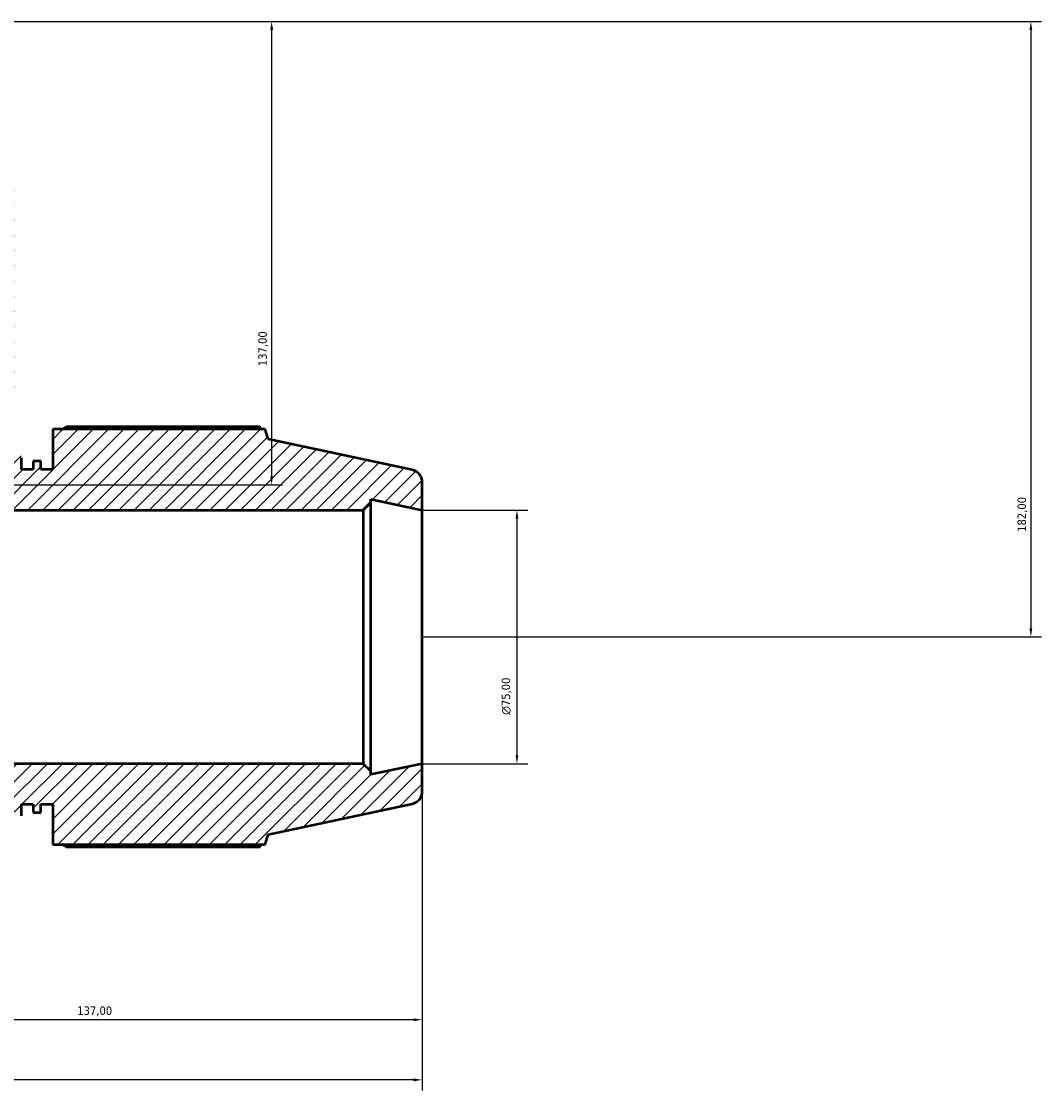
# Model space of a CAD drawing. Header units: millimetres. Extents: x 0 to 1484, y -194 to 1413.
# Tile 9 of 10: x 659 to 961, y 1019 to 1335. Entities that reach past the tile are written whole.
import ezdxf

# ---------------------------------------------------------------- set-up
doc = ezdxf.new("R2010")
doc.units = ezdxf.units.MM
for name, color, linetype, lineweight in [('Dimension (ISO)', 7, 'Continuous', 25), ('Hatch (ISO)', 7, 'Continuous', 18), ('Visible (ISO)', 7, 'Continuous', 50)]:
    doc.layers.add(name, color=color, linetype=linetype, lineweight=lineweight)
doc.styles.add('Note Text (ISO)', font='tahoma.ttf')
doc.dimstyles.new('Default (ISO)', dxfattribs={"dimtxt": 2.5, "dimasz": 2.5, "dimexe": 3.175, "dimexo": 0, "dimgap": 0.762, "dimtad": 1, "dimrnd": 1e-08, "dimzin": 0, "dimtxsty": 'Note Text (ISO)', "dimcen": 0.09, "dimdle": 10, "dimclrd": 256, "dimclre": 256, "dimclrt": 232, "dimazin": 0, "dimtfac": 1.40208, "dimtmove": 0, "dimatfit": 3, "dimfxl": 1, "dimtolj": 1, "dimtzin": 0, "dimlwd": -1, "dimlwe": -1, "dimarcsym": 0})

# ---------------------------------------------------------------- blocks, each defined once
blk = doc.blocks.new('*D9')
at = {"layer": 'Defpoints', "color": 0, "transparency": 16777216}
for p in [(777.53, 1190.76), (777.53, 1115.76), (805.53, 1115.76)]:
    blk.add_point(p, dxfattribs=at)
at = {"layer": 'Dimension (ISO)', "transparency": 16777216}
for p, q in [((777.53, 1190.76), (808.71, 1190.76)), ((805.53, 1188.26), (805.53, 1118.26)), ((777.53, 1115.76), (808.71, 1115.76))]:
    blk.add_line(p, q, dxfattribs=at)
for points in [[(805.11, 1188.26), (805.95, 1188.26), (805.53, 1190.76)], [(805.11, 1118.26), (805.95, 1118.26), (805.53, 1115.76)]]:
    blk.add_solid(points, dxfattribs=at)
at = {"layer": 'Dimension (ISO)', "color": 232, "true_color": 0xca0064, "transparency": 16777216, "insert": (801.01, 1130.2), "char_height": 2.5, "attachment_point": 1, "rotation": 90, "style": 'Note Text (ISO)'}
blk.add_mtext('\\A1;\\fAIGDT|b0|i0;\\H2.5000;\\ln\\fTahoma|b0|i0;\\H2.5000;75,00', dxfattribs=at)
blk = doc.blocks.new('*D10')
at = {"layer": 'Defpoints', "color": 0, "transparency": 16777216}
for p in [(413.53, 1115.76), (777.53, 1115.76), (413.53, 1022.26)]:
    blk.add_point(p, dxfattribs=at)
at = {"layer": 'Dimension (ISO)', "transparency": 16777216}
for p, q in [((413.53, 1115.76), (413.53, 1019.08)), ((777.53, 1115.76), (777.53, 1019.08)), ((775.03, 1022.26), (416.03, 1022.26))]:
    blk.add_line(p, q, dxfattribs=at)
for points in [[(416.03, 1022.68), (416.03, 1021.84), (413.53, 1022.26)], [(775.03, 1022.68), (775.03, 1021.84), (777.53, 1022.26)]]:
    blk.add_solid(points, dxfattribs=at)
at = {"layer": 'Dimension (ISO)', "color": 232, "true_color": 0xca0064, "transparency": 16777216, "insert": (480.97, 1026.19), "char_height": 2.5, "attachment_point": 1, "style": 'Note Text (ISO)'}
blk.add_mtext('\\A1;364,00', dxfattribs=at)
blk = doc.blocks.new('*D11')
at = {"layer": 'Defpoints', "color": 0, "transparency": 16777216}
for p in [(640.53, 1119.51), (777.53, 1115.76), (640.53, 1040.04)]:
    blk.add_point(p, dxfattribs=at)
at = {"layer": 'Dimension (ISO)', "transparency": 16777216}
for p, q in [((640.53, 1119.51), (640.53, 1036.87)), ((777.53, 1115.76), (777.53, 1036.87)), ((775.03, 1040.04), (643.03, 1040.04))]:
    blk.add_line(p, q, dxfattribs=at)
for points in [[(643.03, 1040.46), (643.03, 1039.62), (640.53, 1040.04)], [(775.03, 1040.46), (775.03, 1039.62), (777.53, 1040.04)]]:
    blk.add_solid(points, dxfattribs=at)
at = {"layer": 'Dimension (ISO)', "color": 232, "true_color": 0xca0064, "transparency": 16777216, "insert": (675.58, 1043.98), "char_height": 2.5, "attachment_point": 1, "style": 'Note Text (ISO)'}
blk.add_mtext('\\A1;137,00', dxfattribs=at)
blk = doc.blocks.new('*D13')
at = {"layer": 'Defpoints', "color": 0, "transparency": 16777216}
for p in [(633.03, 1335.26), (629.28, 1198.26), (733.03, 1198.26)]:
    blk.add_point(p, dxfattribs=at)
at = {"layer": 'Dimension (ISO)', "transparency": 16777216}
for p, q in [((633.03, 1335.26), (736.21, 1335.26)), ((733.03, 1332.76), (733.03, 1200.76)), ((629.28, 1198.26), (736.21, 1198.26))]:
    blk.add_line(p, q, dxfattribs=at)
for points in [[(732.61, 1332.76), (733.45, 1332.76), (733.03, 1335.26)], [(732.61, 1200.76), (733.45, 1200.76), (733.03, 1198.26)]]:
    blk.add_solid(points, dxfattribs=at)
at = {"layer": 'Dimension (ISO)', "color": 232, "true_color": 0xca0064, "transparency": 16777216, "insert": (729.1, 1233.31), "char_height": 2.5, "attachment_point": 1, "rotation": 90, "style": 'Note Text (ISO)'}
blk.add_mtext('\\A1;137,00', dxfattribs=at)
blk = doc.blocks.new('*D14')
at = {"layer": 'Defpoints', "color": 0, "transparency": 16777216}
for p in [(633.03, 1335.26), (777.53, 1153.26), (957.43, 1153.26)]:
    blk.add_point(p, dxfattribs=at)
at = {"layer": 'Dimension (ISO)', "transparency": 16777216}
for p, q in [((633.03, 1335.26), (960.61, 1335.26)), ((957.43, 1332.76), (957.43, 1155.76)), ((777.53, 1153.26), (960.61, 1153.26))]:
    blk.add_line(p, q, dxfattribs=at)
for points in [[(957.02, 1332.76), (957.85, 1332.76), (957.43, 1335.26)], [(957.02, 1155.76), (957.85, 1155.76), (957.43, 1153.26)]]:
    blk.add_solid(points, dxfattribs=at)
at = {"layer": 'Dimension (ISO)', "color": 232, "true_color": 0xca0064, "transparency": 16777216, "insert": (953.49, 1184.31), "char_height": 2.5, "attachment_point": 1, "rotation": 90, "style": 'Note Text (ISO)'}
blk.add_mtext('\\A1;182,00', dxfattribs=at)

msp = doc.modelspace()

# ---------------------------------------------------------------- hatches: boundary and pattern name
at = {"layer": 'Hatch (ISO)'}
h = msp.add_hatch(dxfattribs=at)
h.set_pattern_fill('ANSI31', color=256, scale=25.4, style=0)
h.set_pattern_definition([(45, (0, 0), (-2.245064, 2.245064), [])])
edge = h.paths.add_edge_path()
edge.add_line((534.151, 1226.059), (546.031, 1226.059))
edge.add_line((546.031, 1226.059), (546.031, 1222.242))
edge.add_line((546.031, 1222.242), (543.556, 1222.242))
edge.add_line((543.556, 1222.242), (543.556, 1219.697))
edge.add_line((543.556, 1219.697), (546.031, 1219.697))
edge.add_line((546.031, 1219.697), (546.031, 1215.879))
edge.add_line((546.031, 1215.879), (542.581, 1215.879))
edge.add_ellipse((542.581, 1214.379), major_axis=(0, 1.5), ratio=1, start_angle=0, end_angle=90)
edge.add_line((541.081, 1214.379), (541.081, 1212.289))
edge.add_ellipse((542.581, 1212.289), major_axis=(-1.5, 0), ratio=1, start_angle=0, end_angle=90)
edge.add_line((542.581, 1210.789), (548.506, 1210.789))
edge.add_line((548.506, 1210.789), (548.506, 1204.034))
edge.add_spline(control_points=[(548.506, 1204.034), (548.506, 1203.782), (548.481, 1203.531), (548.38, 1203.038), (548.305, 1202.797), (548.015, 1202.116), (547.738, 1201.708), (547.043, 1201.022), (546.632, 1200.75), (545.728, 1200.379), (545.245, 1200.284), (544.756, 1200.284)], knot_values=[-0.5905553, -0.5905553, -0.5905553, -0.5905553, -0.5150152, -0.5150152, -0.439475, -0.439475, -0.2929834, -0.2929834, -0.1464917, -0.1464917, 0, 0, 0, 0], degree=3, periodic=0)
edge.add_line((544.756, 1200.284), (536.631, 1200.284))
edge.add_line((536.631, 1200.284), (536.631, 1206.209))
edge.add_ellipse((535.131, 1206.209), major_axis=(1.5, 0), ratio=1, start_angle=0, end_angle=90)
edge.add_line((535.131, 1207.709), (533.498, 1207.709))
edge.add_ellipse((533.498, 1206.209), major_axis=(0, 1.5), ratio=1, start_angle=0, end_angle=90)
edge.add_line((531.998, 1206.209), (531.998, 1202.759))
edge.add_line((531.998, 1202.759), (528.523, 1202.759))
edge.add_line((528.523, 1202.759), (528.523, 1205.234))
edge.add_line((528.523, 1205.234), (526.206, 1205.234))
edge.add_line((526.206, 1205.234), (526.206, 1202.759))
edge.add_line((526.206, 1202.759), (522.731, 1202.759))
edge.add_line((522.731, 1202.759), (522.731, 1214.639))
edge.add_line((522.731, 1214.639), (459.993, 1214.639))
edge.add_line((459.993, 1214.639), (459.031, 1211.68))
edge.add_line((459.031, 1211.68), (416.502, 1202.64))
edge.add_ellipse((417.281, 1198.972), major_axis=(-0.78, 3.668), ratio=1, start_angle=0, end_angle=78)
edge.add_line((413.531, 1198.972), (413.531, 1190.759))
edge.add_line((413.531, 1190.759), (428.698, 1193.983))
edge.add_line((428.698, 1193.983), (428.698, 1193.009))
edge.add_line((428.698, 1193.009), (430.948, 1190.759))
edge.add_line((430.948, 1190.759), (550.531, 1190.759))
edge.add_line((550.531, 1190.759), (550.531, 1187.009))
edge.add_line((550.531, 1187.009), (561.781, 1187.009))
edge.add_line((561.781, 1187.009), (561.781, 1198.259))
edge.add_line((561.781, 1198.259), (558.031, 1198.259))
edge.add_line((558.031, 1198.259), (558.031, 1317.842))
edge.add_line((558.031, 1317.842), (555.781, 1320.092))
edge.add_line((555.781, 1320.092), (554.807, 1320.092))
edge.add_line((554.807, 1320.092), (558.031, 1335.259))
edge.add_line((558.031, 1335.259), (549.818, 1335.259))
edge.add_ellipse((549.818, 1331.509), major_axis=(0, 3.75), ratio=1, start_angle=0, end_angle=78)
edge.add_line((546.15, 1332.289), (537.11, 1289.759))
edge.add_line((537.11, 1289.759), (534.151, 1288.798))
edge.add_line((534.151, 1288.798), (534.151, 1226.059))
edge = h.paths.add_edge_path()
edge.add_ellipse((773.781, 1107.546), major_axis=(0.78, -3.668), ratio=1, start_angle=0, end_angle=78)
edge.add_line((777.531, 1107.546), (777.531, 1115.759))
edge.add_line((777.531, 1115.759), (762.365, 1112.535))
edge.add_line((762.365, 1112.535), (762.365, 1113.509))
edge.add_line((762.365, 1113.509), (760.115, 1115.759))
edge.add_line((760.115, 1115.759), (640.531, 1115.759))
edge.add_line((640.531, 1115.759), (640.531, 1119.509))
edge.add_line((640.531, 1119.509), (550.531, 1119.509))
edge.add_line((550.531, 1119.509), (550.531, 1115.759))
edge.add_line((550.531, 1115.759), (430.948, 1115.759))
edge.add_line((430.948, 1115.759), (428.698, 1113.509))
edge.add_line((428.698, 1113.509), (428.698, 1112.535))
edge.add_line((428.698, 1112.535), (413.531, 1115.759))
edge.add_line((413.531, 1115.759), (413.531, 1107.546))
edge.add_ellipse((417.281, 1107.546), major_axis=(-3.75, 0), ratio=1, start_angle=0, end_angle=78)
edge.add_line((416.502, 1103.878), (459.031, 1094.838))
edge.add_line((459.031, 1094.838), (459.993, 1091.879))
edge.add_line((459.993, 1091.879), (522.731, 1091.879))
edge.add_line((522.731, 1091.879), (522.731, 1103.759))
edge.add_line((522.731, 1103.759), (526.206, 1103.759))
edge.add_line((526.206, 1103.759), (526.206, 1101.284))
edge.add_line((526.206, 1101.284), (528.523, 1101.284))
edge.add_line((528.523, 1101.284), (528.523, 1103.759))
edge.add_line((528.523, 1103.759), (531.998, 1103.759))
edge.add_line((531.998, 1103.759), (531.998, 1100.309))
edge.add_ellipse((533.498, 1100.309), major_axis=(-1.5, 0), ratio=1, start_angle=0, end_angle=90)
edge.add_line((533.498, 1098.809), (535.131, 1098.809))
edge.add_ellipse((535.131, 1100.309), major_axis=(0, -1.5), ratio=1, start_angle=0, end_angle=90)
edge.add_line((536.631, 1100.309), (536.631, 1106.234))
edge.add_line((536.631, 1106.234), (654.431, 1106.234))
edge.add_line((654.431, 1106.234), (654.431, 1100.309))
edge.add_ellipse((655.931, 1100.309), major_axis=(-1.5, 0), ratio=1, start_angle=0, end_angle=90)
edge.add_line((655.931, 1098.809), (657.565, 1098.809))
edge.add_ellipse((657.565, 1100.309), major_axis=(0, -1.5), ratio=1, start_angle=0, end_angle=90)
edge.add_line((659.065, 1100.309), (659.065, 1103.759))
edge.add_line((659.065, 1103.759), (662.54, 1103.759))
edge.add_line((662.54, 1103.759), (662.54, 1101.284))
edge.add_line((662.54, 1101.284), (664.856, 1101.284))
edge.add_line((664.856, 1101.284), (664.856, 1103.759))
edge.add_line((664.856, 1103.759), (668.331, 1103.759))
edge.add_line((668.331, 1103.759), (668.331, 1091.879))
edge.add_line((668.331, 1091.879), (731.07, 1091.879))
edge.add_line((731.07, 1091.879), (732.031, 1094.838))
edge.add_line((732.031, 1094.838), (774.561, 1103.878))
edge = h.paths.add_edge_path()
edge.add_ellipse((773.781, 1198.972), major_axis=(3.75, 0), ratio=1, start_angle=0, end_angle=78)
edge.add_line((774.561, 1202.64), (732.031, 1211.68))
edge.add_line((732.031, 1211.68), (731.07, 1214.639))
edge.add_line((731.07, 1214.639), (668.331, 1214.639))
edge.add_line((668.331, 1214.639), (668.331, 1202.759))
edge.add_line((668.331, 1202.759), (664.856, 1202.759))
edge.add_line((664.856, 1202.759), (664.856, 1205.234))
edge.add_line((664.856, 1205.234), (662.54, 1205.234))
edge.add_line((662.54, 1205.234), (662.54, 1202.759))
edge.add_line((662.54, 1202.759), (659.065, 1202.759))
edge.add_line((659.065, 1202.759), (659.065, 1206.209))
edge.add_ellipse((657.565, 1206.209), major_axis=(1.5, 0), ratio=1, start_angle=0, end_angle=90)
edge.add_line((657.565, 1207.709), (655.931, 1207.709))
edge.add_ellipse((655.931, 1206.209), major_axis=(0, 1.5), ratio=1, start_angle=0, end_angle=90)
edge.add_line((654.431, 1206.209), (654.431, 1200.284))
edge.add_line((654.431, 1200.284), (646.306, 1200.284))
edge.add_spline(control_points=[(646.306, 1200.284), (646.054, 1200.284), (645.803, 1200.309), (645.31, 1200.41), (645.069, 1200.485), (644.388, 1200.775), (643.98, 1201.052), (643.294, 1201.747), (643.022, 1202.159), (642.652, 1203.062), (642.556, 1203.546), (642.556, 1204.034)], knot_values=[-0.5905553, -0.5905553, -0.5905553, -0.5905553, -0.5150152, -0.5150152, -0.439475, -0.439475, -0.2929834, -0.2929834, -0.1464917, -0.1464917, 0, 0, 0, 0], degree=3, periodic=0)
edge.add_line((642.556, 1204.034), (642.556, 1210.789))
edge.add_line((642.556, 1210.789), (648.481, 1210.789))
edge.add_ellipse((648.481, 1212.289), major_axis=(0, -1.5), ratio=1, start_angle=0, end_angle=90)
edge.add_line((649.981, 1212.289), (649.981, 1214.379))
edge.add_ellipse((648.481, 1214.379), major_axis=(1.5, 0), ratio=1, start_angle=0, end_angle=90)
edge.add_line((648.481, 1215.879), (645.031, 1215.879))
edge.add_line((645.031, 1215.879), (645.031, 1219.697))
edge.add_line((645.031, 1219.697), (647.506, 1219.697))
edge.add_line((647.506, 1219.697), (647.506, 1222.242))
edge.add_line((647.506, 1222.242), (645.031, 1222.242))
edge.add_line((645.031, 1222.242), (645.031, 1226.059))
edge.add_line((645.031, 1226.059), (656.911, 1226.059))
edge.add_line((656.911, 1226.059), (656.911, 1288.798))
edge.add_line((656.911, 1288.798), (653.953, 1289.759))
edge.add_line((653.953, 1289.759), (644.913, 1332.289))
edge.add_ellipse((641.245, 1331.509), major_axis=(3.668, 0.78), ratio=1, start_angle=0, end_angle=78)
edge.add_line((641.245, 1335.259), (633.031, 1335.259))
edge.add_line((633.031, 1335.259), (636.255, 1320.092))
edge.add_line((636.255, 1320.092), (635.281, 1320.092))
edge.add_line((635.281, 1320.092), (633.031, 1317.842))
edge.add_line((633.031, 1317.842), (633.031, 1198.259))
edge.add_line((633.031, 1198.259), (629.281, 1198.259))
edge.add_line((629.281, 1198.259), (629.281, 1187.009))
edge.add_line((629.281, 1187.009), (640.531, 1187.009))
edge.add_line((640.531, 1187.009), (640.531, 1190.759))
edge.add_line((640.531, 1190.759), (760.115, 1190.759))
edge.add_line((760.115, 1190.759), (762.365, 1193.009))
edge.add_line((762.365, 1193.009), (762.365, 1193.983))
edge.add_line((762.365, 1193.983), (777.531, 1190.759))
edge.add_line((777.531, 1190.759), (777.531, 1198.972))

# ---------------------------------------------------------------- linework, layer by layer
at = {"layer": 'Visible (ISO)'}
for p, q in [((731.07, 1214.639), (668.331, 1214.639)), ((668.331, 1214.639), (668.331, 1202.759)), ((729.569, 1215.36), (672.291, 1215.36)), ((732.031, 1211.68), (731.07, 1214.639)), ((774.561, 1202.64), (732.031, 1211.68)), ((659.065, 1202.759), (659.065, 1206.209)), ((664.856, 1205.234), (662.54, 1205.234)), ((662.54, 1205.234), (662.54, 1202.759)), ((664.856, 1202.759), (664.856, 1205.234)), ((662.54, 1202.759), (659.065, 1202.759)), ((668.331, 1202.759), (664.856, 1202.759)), ((777.531, 1190.759), (777.531, 1198.972)), ((760.115, 1190.759), (762.365, 1193.009)), ((762.365, 1193.009), (762.365, 1193.983)), ((762.365, 1193.983), (777.531, 1190.759)), ((762.365, 1113.509), (762.365, 1193.009)), ((640.531, 1190.759), (760.115, 1190.759)), ((760.115, 1190.759), (760.115, 1115.759)), ((777.531, 1115.759), (777.531, 1190.759)), ((760.115, 1115.759), (640.531, 1115.759)), ((762.365, 1113.509), (760.115, 1115.759)), ((777.531, 1115.759), (762.365, 1112.535)), ((762.365, 1112.535), (762.365, 1113.509)), ((777.531, 1107.546), (777.531, 1115.759)), ((659.065, 1100.309), (659.065, 1103.759)), ((659.065, 1103.759), (662.54, 1103.759)), ((662.54, 1103.759), (662.54, 1101.284)), ((664.856, 1101.284), (664.856, 1103.759)), ((664.856, 1103.759), (668.331, 1103.759)), ((668.331, 1103.759), (668.331, 1091.879)), ((732.031, 1094.838), (774.561, 1103.878)), ((662.54, 1101.284), (664.856, 1101.284)), ((731.07, 1091.879), (732.031, 1094.838)), ((668.331, 1091.879), (731.07, 1091.879)), ((672.291, 1091.158), (729.569, 1091.158))]:
    msp.add_line(p, q, dxfattribs=at)
for centre, start, end in [((773.781, 1198.972), 0, 78), ((773.781, 1107.546), 282, 0)]:
    msp.add_arc(centre, 3.75, start, end, dxfattribs=at)
for points, weights in [([(671.141, 1214.639), (671.706, 1214.997), (672.291, 1215.36)], [1.0120529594, 1.0142035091, 1.01620804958]), ([(729.943, 1214.639), (729.759, 1214.997), (729.569, 1215.36)], [1.00093995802, 1.00054398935, 1]), ([(672.291, 1091.158), (671.706, 1091.522), (671.141, 1091.879)], [1.01620804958, 1.0142035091, 1.0120529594]), ([(729.569, 1091.158), (729.759, 1091.522), (729.943, 1091.879)], [1, 1.00054398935, 1.00093995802])]:
    msp.add_rational_spline(points, weights, degree=2, dxfattribs=at)

# ---------------------------------------------------------------- dimensions: what is measured, and where the dimension line sits
at = {"layer": 'Dimension (ISO)'}
for base, p1, p2, angle, picture, middle in [((733.031, 1198.259), (633.031, 1335.259), (629.281, 1198.259), 270, '*D13', (733.031, 1238.259)), ((957.433, 1153.259), (633.031, 1335.259), (777.531, 1153.259), 90, '*D14', (957.433, 1189.259)), ((640.531, 1040.041), (777.531, 1115.759), (640.531, 1119.509), 180, '*D11', (680.531, 1040.041)), ((413.531, 1022.259), (777.531, 1115.759), (413.531, 1115.759), 180, '*D10', (486.031, 1022.259))]:
    dim = msp.add_linear_dim(base=base, p1=p1, p2=p2, angle=angle, dimstyle='Default (ISO)', override={"dimdec": 2, "dimtp": 0, "dimtm": 0, "dimtdec": 2, "dimtofl": 0, "dimatfit": 1}, dxfattribs=at)
    dim.commit()
    dim.dimension.update_dxf_attribs({"geometry": picture, "text_midpoint": middle, "dimtype": 160})
dim = msp.add_linear_dim(base=(805.531, 1115.759), p1=(777.531, 1190.759), p2=(777.531, 1115.759), angle=90, text='\\fAIGDT|b0|i0;\\H2.5000;\\ln\\fTahoma|b0|i0;\\H2.5000;<>', dimstyle='Default (ISO)', override={"dimdec": 2, "dimtp": 0, "dimtm": 0, "dimtdec": 2, "dimtofl": 0, "dimatfit": 1}, dxfattribs=at)
dim.commit()
dim.dimension.update_dxf_attribs({"geometry": '*D9', "text_midpoint": (805.531, 1135.759), "dimtype": 160})

doc.saveas('drawing.dxf')
